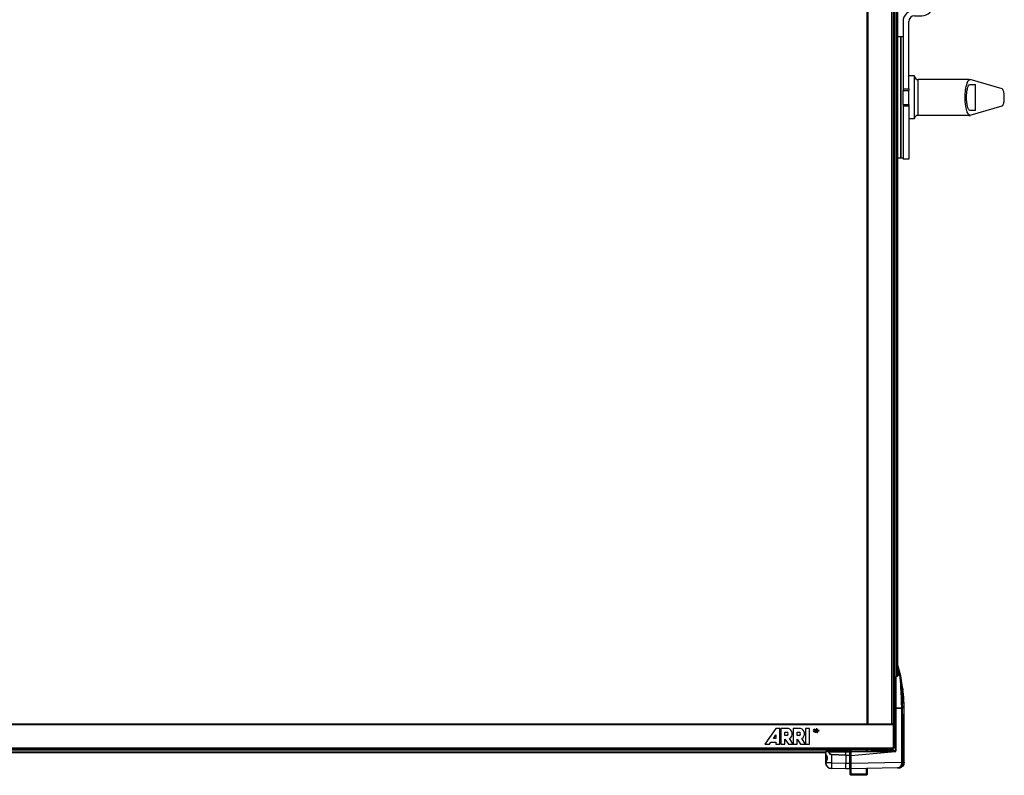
# Model space of a CAD drawing. Header units: millimetres. Extents: x -966 to 629, y -749 to 487.
# Tile 9 of 12: x -121 to 567, y -749 to -222. Entities that reach past the tile are written whole.
import ezdxf

# ---------------------------------------------------------------- set-up
doc = ezdxf.new("R2010")
doc.units = ezdxf.units.MM

# ---------------------------------------------------------------- blocks, each defined once
blk = doc.blocks.new('Griff-1__1', base_point=(459.47, -744.92))
at = {"color": 7, "linetype": 'Continuous'}
for p, q in [((491.87, -672.26), (494.01, -679.68)), ((490.87, -680.39), (490.87, -702.67)), ((491.33, -680.17), (491.07, -680.21)), ((491.33, -680.17), (491.92, -680.15)), ((492.18, -680.11), (491.92, -680.15)), ((491.96, -675.61), (492.09, -675.76)), ((492.09, -675.76), (492.37, -676.48)), ((492.37, -679.26), (492.37, -676.48)), ((492.37, -679.94), (492.37, -679.26)), ((494.14, -680.4), (494.01, -679.68)), ((494.14, -680.4), (494.21, -680.9)), ((494.14, -680.4), (494.33, -681.73)), ((494.33, -681.73), (495.29, -687.81)), ((495.29, -687.81), (495.48, -688.64)), ((495.48, -688.64), (495.58, -689.11)), ((495.63, -689.39), (495.58, -689.11)), ((495.58, -689.11), (495.7, -689.81)), ((495.7, -689.81), (495.63, -689.39)), ((495.8, -690.35), (495.7, -689.81)), ((495.77, -690.22), (495.7, -689.81)), ((495.82, -690.54), (495.77, -690.22)), ((495.9, -691.07), (495.8, -690.35)), ((495.9, -691.07), (495.82, -690.54)), ((496.14, -693.11), (495.9, -691.07)), ((496.33, -695.24), (496.14, -693.11)), ((496.5, -698.16), (496.33, -695.24)), ((496.63, -701.06), (496.5, -698.16)), ((496.7, -704.06), (496.65, -701.23)), ((490.87, -702.67), (494.89, -702.6)), ((494.89, -702.6), (490.87, -702.67)), ((490.87, -702.67), (490.87, -731.68)), ((496.72, -707.18), (496.72, -704.19)), ((496.72, -740.34), (496.72, -707.18)), ((459.47, -732.47), (488.47, -731.97)), ((459.47, -732.61), (459.47, -732.47)), ((459.47, -732.94), (459.47, -732.61)), ((459.47, -735.67), (459.47, -732.94)), ((459.47, -735.67), (490.42, -732.96)), ((459.47, -740.92), (459.47, -735.67)), ((477.37, -731.48), (477.37, -732.16)), ((488.47, -731.97), (490.38, -731.93)), ((490.59, -730.48), (490.59, -731.93)), ((490.87, -731.68), (490.87, -731.43)), ((490.87, -731.68), (490.87, -732.47)), ((459.47, -744.92), (459.47, -740.92)), ((495.66, -743.06), (494.95, -743.66)), ((496.43, -741.85), (495.66, -743.06)), ((496.48, -741.7), (496.43, -741.85)), ((496.72, -740.34), (496.48, -741.7)), ((491.99, -744.35), (459.47, -744.92)), ((492.66, -744.27), (491.99, -744.35)), ((491.99, -744.35), (492.51, -744.28)), ((492.8, -744.34), (491.99, -744.35)), ((492.8, -744.34), (493.41, -744.28)), ((493.41, -744.28), (492.8, -744.34)), ((494.3, -744.02), (493.56, -744.25)), ((494.95, -743.66), (494.3, -744.02))]:
    blk.add_line(p, q, dxfattribs=at)
at = {"color": 1, "linetype": 'Continuous'}
for p, q in [((493.52, -679.28), (491.87, -673.57)), ((492.37, -679.26), (493.52, -679.28)), ((493.65, -680.02), (493.52, -679.28)), ((493.73, -679.32), (493.52, -679.28)), ((493.78, -680.88), (493.65, -680.02)), ((493.9, -681.85), (493.78, -680.88)), ((494.01, -679.68), (494.14, -680.4)), ((494.21, -680.9), (494.26, -681.24)), ((494.02, -682.95), (493.9, -681.85)), ((494.13, -684.15), (494.02, -682.95)), ((494.24, -685.45), (494.13, -684.15)), ((494.4, -687.85), (494.24, -685.45)), ((494.26, -681.24), (494.39, -682.2)), ((494.39, -682.2), (494.5, -683.28)), ((494.59, -691.54), (494.4, -687.85)), ((494.5, -683.28), (494.62, -684.46)), ((494.62, -684.46), (494.72, -685.74)), ((494.72, -685.74), (494.82, -687.11)), ((494.82, -687.11), (495, -690.12)), ((494.73, -695.03), (494.59, -691.54)), ((495, -690.12), (495.11, -692.42)), ((495.11, -692.42), (495.21, -695.19)), ((496.09, -692.69), (495.9, -691.07)), ((496.14, -693.11), (496.09, -692.69)), ((496.34, -695.53), (496.14, -693.11)), ((494.82, -698.3), (494.73, -695.03)), ((494.89, -702.6), (494.82, -698.3)), ((495.21, -695.19), (495.31, -698.84)), ((495.31, -698.84), (495.37, -702.66)), ((496.5, -698.16), (496.34, -695.53)), ((496.53, -698.73), (496.5, -698.16)), ((496.63, -701.06), (496.53, -698.73)), ((496.7, -704.06), (496.63, -701.06)), ((494.96, -740.3), (494.96, -707.18)), ((495.45, -707.18), (494.96, -707.18)), ((495.45, -707.18), (495.45, -740.3)), ((496.72, -707.18), (495.45, -707.18)), ((496.72, -707.18), (496.7, -704.06)), ((496.72, -740.34), (496.72, -707.18)), ((488.48, -732.47), (459.47, -732.94)), ((459.47, -732.94), (490.42, -732.96)), ((488.48, -732.47), (490.87, -732.47)), ((490.87, -732.47), (488.48, -732.47)), ((490.69, -732.18), (490.55, -732.08)), ((459.47, -740.92), (494.96, -740.3)), ((494.1, -743.17), (494.3, -742.88)), ((494.3, -742.88), (494.47, -742.57)), ((494.63, -742.93), (494.44, -743.16)), ((494.47, -742.57), (494.7, -742.01)), ((494.89, -742.53), (494.63, -742.93)), ((494.7, -742.01), (494.8, -741.67)), ((494.8, -741.67), (494.9, -741.18)), ((495.19, -741.87), (494.89, -742.53)), ((494.9, -741.18), (494.96, -740.3)), ((494.95, -743.66), (495.79, -742.91)), ((495.45, -740.3), (494.96, -740.3)), ((495.24, -741.72), (495.19, -741.87)), ((495.39, -741.13), (495.24, -741.72)), ((495.45, -740.3), (495.39, -741.13)), ((495.45, -740.3), (496.72, -740.34)), ((495.79, -742.91), (496.09, -742.51)), ((496.09, -742.51), (496.43, -741.85)), ((496.43, -741.85), (496.48, -741.7)), ((496.48, -741.7), (496.57, -741.43)), ((496.57, -741.43), (496.72, -740.34)), ((492.95, -744.18), (492.66, -744.27)), ((492.66, -744.27), (492.82, -744.19)), ((492.82, -744.19), (493.13, -744.04)), ((493.32, -744.03), (492.95, -744.18)), ((493.13, -744.04), (493.5, -743.79)), ((493.69, -743.82), (493.32, -744.03)), ((493.41, -744.28), (493.56, -744.25)), ((493.56, -744.25), (493.88, -744.17)), ((493.65, -743.66), (494.1, -743.17)), ((493.92, -743.66), (493.69, -743.82)), ((493.88, -744.17), (494.3, -744.02)), ((494.44, -743.16), (493.92, -743.66)), ((494.3, -744.02), (494.72, -743.8)), ((494.72, -743.8), (494.95, -743.66))]:
    blk.add_line(p, q, dxfattribs=at)
at = {"color": 7, "linetype": 'Continuous'}
blk.add_arc((490.37, -731.43), 0.501, 271.11684, 359.88316, dxfattribs=at)
at = {"color": 1, "linetype": 'Continuous'}
for points in [[(494.01, -679.68), (493.96, -679.53), (493.85, -679.42), (493.72, -679.33), (493.52, -679.28)], [(493.97, -679.53), (493.85, -679.42), (493.73, -679.32)], [(494.01, -679.68), (493.97, -679.54), (493.97, -679.53)], [(494.89, -702.6), (495.02, -702.64), (495.25, -702.67), (495.36, -702.66), (495.37, -702.66)], [(494.96, -707.18), (494.94, -704.92), (494.89, -702.6)], [(495.37, -702.66), (495.36, -702.66), (495.25, -702.67), (495.02, -702.64), (494.89, -702.6)], [(495.45, -707.18), (495.43, -704.92), (495.37, -702.66)], [(488.47, -732.11), (488.47, -732.13), (488.47, -732.22), (488.48, -732.39), (488.48, -732.47)], [(490.42, -732.96), (490.51, -732.94), (490.65, -732.88), (490.72, -732.83), (490.79, -732.73), (490.85, -732.56), (490.87, -732.47)], [(490.59, -731.93), (490.6, -731.93), (490.68, -731.91), (490.77, -731.86), (490.87, -731.68)], [(494.96, -740.3), (495.1, -740.33), (495.32, -740.33), (495.43, -740.3), (495.45, -740.3)]]:
    blk.add_spline(points, degree=3, dxfattribs=at)
blk = doc.blocks.new('Abdeckung-1__3', base_point=(441.87, -744.98))
at = {"color": 1, "linetype": 'Continuous'}
for p, q in [((443.61, -732.99), (441.87, -733.02)), ((441.97, -734.62), (442.22, -735.16)), ((442.22, -735.16), (442.17, -735.36)), ((442.17, -735.36), (442.17, -739.6)), ((442.22, -735.16), (442.37, -735.47)), ((442.37, -735.47), (442.43, -735.6)), ((442.43, -735.6), (442.65, -736.16)), ((442.65, -736.16), (442.73, -736.4)), ((443.87, -733.53), (443.61, -732.99)), ((444.99, -732.95), (443.82, -733.03)), ((443.82, -733.03), (455.87, -733)), ((443.82, -733.03), (444.27, -733.86)), ((444.27, -733.86), (443.87, -733.53)), ((444.27, -733.86), (445.54, -734.98)), ((445.18, -734.94), (444.27, -733.86)), ((455.87, -732.78), (444.99, -732.95)), ((445.54, -734.98), (445.18, -734.94)), ((445.54, -734.98), (445.81, -735.02)), ((445.81, -735.02), (445.54, -734.98)), ((445.81, -735.02), (445.8, -740.81)), ((455.87, -735.38), (445.81, -735.02)), ((445.81, -735.02), (455.87, -735.38)), ((458.59, -732.82), (455.87, -732.78)), ((455.87, -733), (458.59, -733.04)), ((455.87, -735.38), (455.87, -740.98)), ((458.58, -735.71), (455.87, -735.38)), ((455.87, -735.38), (458.58, -735.71)), ((458.58, -735.71), (458.59, -733.04)), ((458.58, -740.94), (458.58, -735.71)), ((458.87, -735.71), (458.58, -735.71)), ((458.59, -733.04), (458.59, -732.82)), ((445.8, -740.81), (441.87, -740.81)), ((441.87, -740.81), (441.93, -741.48)), ((442.22, -739.81), (442.02, -740.22)), ((442.17, -739.6), (442.22, -739.81)), ((442.37, -739.5), (442.22, -739.81)), ((442.43, -739.36), (442.37, -739.5)), ((442.65, -738.8), (442.43, -739.36)), ((442.73, -738.56), (442.65, -738.8)), ((442.73, -736.4), (442.81, -736.75)), ((442.82, -738.16), (442.73, -738.56)), ((442.81, -736.75), (442.82, -738.16)), ((445.8, -740.81), (455.87, -740.98)), ((455.87, -740.98), (458.58, -740.94)), ((458.87, -740.92), (458.58, -740.94)), ((458.58, -744.28), (458.58, -740.94)), ((459.47, -736.79), (458.87, -736.73)), ((459.47, -740.92), (458.87, -740.92)), ((458.58, -744.93), (458.58, -744.28))]:
    blk.add_line(p, q, dxfattribs=at)
at = {"color": 7, "linetype": 'Continuous'}
for p, q in [((441.87, -734.29), (441.87, -733.02)), ((441.87, -733.85), (441.87, -733.48)), ((441.87, -734.29), (441.97, -734.62)), ((441.87, -740.67), (441.87, -734.29)), ((441.97, -734.62), (441.87, -734.29)), ((442.04, -734.85), (441.97, -734.62)), ((442.17, -735.36), (442.04, -734.85)), ((442.17, -732.72), (443.78, -732.69)), ((442.37, -735.47), (442.17, -735.36)), ((442.65, -736.16), (442.37, -735.47)), ((442.73, -736.4), (442.65, -736.16)), ((443.78, -732.69), (455.87, -732.48)), ((455.87, -732.48), (458.58, -732.53)), ((455.87, -735.38), (455.87, -733)), ((458.87, -731.48), (458.87, -731.93)), ((458.87, -731.93), (458.87, -733.25)), ((458.87, -732.83), (458.87, -733.25)), ((458.87, -733.25), (459.47, -733.3)), ((458.87, -733.25), (458.87, -735.71)), ((458.87, -735.71), (458.87, -740.92)), ((442.02, -740.22), (441.87, -740.67)), ((441.87, -740.67), (441.95, -740.37)), ((441.87, -740.81), (441.87, -740.67)), ((441.93, -741.48), (441.89, -741.03)), ((442.02, -741.86), (441.93, -741.48)), ((441.95, -740.37), (442.02, -740.22)), ((442.14, -742.32), (442.02, -741.86)), ((442.08, -740.02), (442.43, -739.36)), ((442.22, -742.51), (442.14, -742.32)), ((442.42, -742.92), (442.22, -742.51)), ((442.98, -743.56), (442.42, -742.92)), ((442.43, -739.36), (442.45, -739.14)), ((442.45, -739.14), (442.73, -738.56)), ((442.83, -737.48), (442.73, -736.4)), ((442.73, -738.56), (442.83, -737.48)), ((455.87, -744.98), (455.87, -740.98)), ((458.87, -740.92), (458.87, -744.63)), ((442.98, -743.56), (442.65, -743.16)), ((443.42, -743.95), (442.98, -743.56)), ((443.59, -744.09), (443.42, -743.95)), ((444.09, -744.39), (443.59, -744.09)), ((443.93, -744.35), (443.59, -744.09)), ((444.3, -744.53), (444.09, -744.39)), ((444.67, -744.63), (444.3, -744.53)), ((445.27, -744.74), (444.67, -744.63)), ((445.5, -744.79), (445.03, -744.74)), ((445.65, -744.8), (445.5, -744.79)), ((445.79, -744.7), (445.65, -744.8)), ((455.87, -744.98), (445.79, -744.7)), ((458.58, -744.93), (455.87, -744.98)), ((458.87, -744.14), (459.47, -744.09))]:
    blk.add_line(p, q, dxfattribs=at)
for centre, radius, start, end in [((442.17, -733.02), 0.3, 91, 180), ((458.59, -732.82), 0.288, 357.70624, 91.29376), ((445.79, -740.79), 3.91, 180.25302, 270.01248), ((458.57, -744.63), 0.3, 271, 0)]:
    blk.add_arc(centre, radius, start, end, dxfattribs=at)
at = {"color": 1, "linetype": 'Continuous'}
for points in [[(443.78, -732.69), (443.77, -732.7), (443.7, -732.77), (443.63, -732.91), (443.61, -732.99)], [(443.82, -733.03), (443.71, -733.01), (443.61, -732.99)], [(443.82, -733.03), (443.79, -733.02), (443.61, -732.99)], [(443.78, -732.69), (443.78, -732.81), (443.82, -733.03)], [(458.59, -732.82), (458.59, -732.74), (458.58, -732.6), (458.58, -732.54), (458.58, -732.53)], [(458.87, -732.83), (458.87, -732.83), (458.81, -732.83), (458.67, -732.82), (458.59, -732.82)], [(458.79, -733.06), (458.69, -733.05), (458.59, -733.04)], [(458.87, -735.71), (458.86, -735.71), (458.79, -735.67), (458.72, -735.64), (458.71, -735.63)], [(445.8, -740.81), (445.79, -741.59), (445.78, -742.34), (445.78, -743.03), (445.77, -743.63), (445.78, -744.13), (445.78, -744.5), (445.79, -744.68), (445.79, -744.7)]]:
    blk.add_spline(points, degree=3, dxfattribs=at)
at = {"color": 7, "linetype": 'Continuous'}
blk.add_spline([(455.87, -732.78), (455.87, -732.76), (455.87, -732.63), (455.87, -732.5), (455.87, -732.48)], degree=3, dxfattribs=at)
blk = doc.blocks.new('Diffusor-Rahmen-unten', base_point=(-826.13, -731.48))
at = {"color": 1, "linetype": 'Continuous'}
for p, q in [((-826.13, -713.98), (488.87, -713.98)), ((488.87, -730.48), (-826.13, -730.48))]:
    blk.add_line(p, q, dxfattribs=at)
at = {"color": 7, "linetype": 'Continuous'}
for p, q in [((-808.13, -713.48), (470.87, -713.48)), ((488.72, -713.48), (488.87, -713.48)), ((488.87, -713.98), (488.87, -713.48)), ((488.87, -713.98), (488.87, -730.48)), ((488.87, -731.48), (-826.13, -731.48)), ((488.87, -731.48), (488.87, -730.48))]:
    blk.add_line(p, q, dxfattribs=at)
blk = doc.blocks.new('Etikett-ARRI-klein', base_point=(395.87, -729.73))
at = {"color": 7, "linetype": 'Continuous'}
for p, q in [((406.93, -716.77), (399.37, -727.75)), ((405.27, -723.88), (407.03, -721.21)), ((409.66, -716.77), (406.93, -716.77)), ((407.03, -721.21), (407.03, -723.88)), ((409.66, -727.75), (409.66, -716.77)), ((410.46, -716.77), (410.46, -727.75)), ((415.71, -716.77), (410.46, -716.77)), ((413.24, -721.71), (413.24, -719.24)), ((413.24, -719.24), (414.68, -719.24)), ((414.68, -721.71), (413.24, -721.71)), ((419.03, -716.77), (418.99, -727.75)), ((424.28, -716.77), (419.03, -716.77)), ((421.8, -719.24), (423.25, -719.24)), ((421.8, -721.71), (421.8, -719.24)), ((423.25, -721.71), (421.8, -721.71)), ((427.6, -716.82), (427.6, -727.75)), ((430.38, -716.82), (427.6, -716.82)), ((430.38, -727.75), (430.38, -716.82)), ((433.04, -718.55), (433.09, -718.7)), ((433.09, -718.7), (433.25, -718.96)), ((433.16, -717.97), (433.23, -717.79)), ((433.41, -719.14), (433.25, -718.96)), ((433.32, -717.64), (433.43, -717.49)), ((433.43, -717.49), (433.65, -717.29)), ((433.6, -718.29), (433.89, -718.35)), ((433.89, -718.35), (433.6, -718.29)), ((433.65, -719.22), (433.62, -718.98)), ((433.89, -718.35), (433.89, -718.89)), ((433.9, -717.59), (433.9, -718.17)), ((434.11, -719.1), (434.11, -717.27)), ((434.32, -717.19), (434.43, -719.42)), ((434.33, -719.65), (434.51, -719.69)), ((434.58, -718.2), (434.58, -717.2)), ((434.58, -719.34), (434.58, -718.34)), ((435.01, -716.77), (434.82, -716.78)), ((434.86, -717.9), (434.87, -717.68)), ((434.87, -717.68), (434.88, -717.45)), ((435.11, -719.64), (434.95, -719.64)), ((435.06, -718.98), (435.06, -718.51)), ((435.26, -717.19), (435.24, -719.15)), ((435.32, -719.72), (435.52, -719.69)), ((435.52, -719.69), (435.32, -719.72)), ((435.39, -716.89), (435.57, -716.93)), ((435.5, -718.2), (435.5, -717.28)), ((435.5, -719.19), (435.5, -718.33)), ((435.74, -716.97), (435.91, -717.03)), ((435.74, -719.04), (435.74, -718.46)), ((435.8, -719.62), (435.97, -719.56)), ((435.97, -719.56), (435.8, -719.62)), ((436, -718.84), (435.98, -718.49)), ((436, -718.84), (436.06, -719.02)), ((436.14, -719.48), (436.29, -719.4)), ((436.22, -717.62), (436.22, -718.92)), ((436.43, -718.9), (436.43, -717.68)), ((436.71, -717.65), (436.87, -717.7)), ((436.78, -718.73), (436.78, -718.96)), ((436.88, -718.4), (436.85, -718.53)), ((436.98, -717.96), (436.87, -717.7)), ((437.01, -718.1), (436.98, -717.96)), ((436.98, -717.96), (437.01, -718.1)), ((399.37, -727.75), (402.6, -727.75)), ((402.6, -727.75), (403.56, -726.25)), ((403.56, -726.25), (406.98, -726.25)), ((407.03, -723.88), (405.27, -723.88)), ((406.98, -726.25), (406.98, -727.75)), ((406.98, -727.75), (409.66, -727.75)), ((410.46, -727.75), (413.29, -727.75)), ((413.29, -727.75), (413.29, -724.34)), ((413.29, -724.34), (415.71, -727.75)), ((415.71, -727.75), (418.99, -727.75)), ((418.99, -727.75), (416.51, -723.83)), ((418.99, -727.75), (421.86, -727.75)), ((421.86, -727.75), (421.86, -724.34)), ((421.86, -724.34), (424.28, -727.75)), ((424.28, -727.75), (427.6, -727.75)), ((427.6, -727.75), (425.08, -723.83)), ((427.6, -727.75), (430.38, -727.75))]:
    blk.add_line(p, q, dxfattribs=at)
for points in [[(434.43, -719.42, 1), (434.52, -718.93, 1)], [(435.65, -718.2, 1), (435.41, -717.83, 1)], [(435.77, -717.28, 1), (435.48, -717.32, 1)], [(435.9, -718.33, 1), (435.58, -718.58, 1)]]:
    blk.add_lwpolyline(points, format="xyb", close=True, dxfattribs=at)
for centre, radius, start, end in [((414.32, -720.48), 1.29, 286.16424, 73.83576), ((414.54, -720.48), 3.89, 300.46947, 72.56717), ((422.89, -720.48), 1.29, 286.16424, 73.83576), ((423.11, -720.48), 3.89, 300.46947, 72.56717), ((433.91, -718.53), 0.536, 155.49936, 236.46744), ((436.03, -719.08), 2.72, 143.26712, 163.45548), ((434.02, -718.06), 0.642, 202.34851, 223.40038), ((434.77, -718.4), 1.23, 153.85408, 167.70519), ((433.55, -718.75), 0.232, 285.57824, 9.225), ((436.41, -719.94), 3.44, 136.83811, 142.7353), ((434.14, -717.59), 0.32, 94.87859, 154.92384), ((434.47, -718.27), 1.09, 239.2547, 247.37516), ((434.11, -718.63), 0.849, 291.84344, 303.4743), ((434.73, -718.05), 0.219, 224.97619, 298.2979), ((430.78, -718.9), 4.03, 1.30757, 7.41854), ((423.42, -719.08), 11.39, 359.50851, 1.33545), ((435.25, -719.16), 0.433, 181.29149, 219.65649), ((434.47, -717.69), 0.664, 303.89342, 324.69824), ((434.31, -719.08), 0.986, 46.60414, 57.83217), ((434.8, -718.98), 0.473, 283.68715, 338.70304), ((434.69, -718.6), 0.385, 12.79368, 38.06403), ((435.01, -719.22), 0.239, 15.57525, 77.53635), ((435.08, -719.64), 2.6, 80.8356, 87.3425), ((435.31, -718.12), 1.07, 66.5786, 80.26392), ((434.67, -717.64), 1.14, 330.14542, 358.28623), ((435.4, -717.72), 0.665, 17.80539, 59.79638), ((434.14, -717.62), 1.67, 358.17248, 11.5744), ((435.52, -718.04), 0.477, 322.54912, 2.46968), ((435.76, -718.49), 0.219, 0.33494, 47.97464), ((435.43, -717.76), 0.623, 335.42331, 357.18488), ((435.21, -717.72), 0.85, 355.42166, 13.97007)]:
    blk.add_arc(centre, radius, start, end, dxfattribs=at)
blk = doc.blocks.new('Diffusor-Rahmen-seitlich', base_point=(470.87, -713.48))
at = {"color": 7, "linetype": 'Continuous'}
for p, q in [((470.87, -713.48), (470.87, 159.52)), ((471.37, 159.52), (470.87, 159.52)), ((487.87, 159.52), (471.37, 159.52)), ((488.87, 159.52), (487.87, 159.52)), ((488.87, 159.52), (488.87, -713.48)), ((471.37, -713.48), (470.87, -713.48)), ((471.37, -713.48), (487.87, -713.48)), ((488.58, -713.48), (487.87, -713.48)), ((488.72, -713.48), (488.58, -713.48))]:
    blk.add_line(p, q, dxfattribs=at)
at = {"color": 1, "linetype": 'Continuous'}
for p, q in [((471.37, -713.48), (471.37, 159.52)), ((487.87, 159.52), (487.87, -713.48))]:
    blk.add_line(p, q, dxfattribs=at)
blk = doc.blocks.new('Standard-Diffusor-kpl_', base_point=(-826.13, -731.48))
for name, p in [('Diffusor-Rahmen-seitlich', (470.87, -713.48)), ('Diffusor-Rahmen-unten', (-826.13, -731.48)), ('Etikett-ARRI-klein', (395.87, -729.73))]:
    blk.add_blockref(name, p)
blk = doc.blocks.new('Gehaeuseprofil_2__11', base_point=(-795.13, -733.48))
at = {"color": 1, "linetype": 'Continuous'}
for p, q in [((-795.13, -731.78), (457.87, -731.78)), ((-779.13, -733.18), (441.87, -733.18))]:
    blk.add_line(p, q, dxfattribs=at)
at = {"color": 7, "linetype": 'Continuous'}
for p, q in [((-779.13, -733.48), (441.87, -733.48)), ((457.87, -731.78), (457.87, -731.48)), ((457.87, -732.52), (457.87, -731.78))]:
    blk.add_line(p, q, dxfattribs=at)
blk = doc.blocks.new('Aufhaengung__13', base_point=(473.87, -732.33))
at = {"color": 7, "linetype": 'Continuous'}
for p, q in [((473.87, 178.52), (473.87, 180.37)), ((473.87, -731.36), (473.87, -732.33))]:
    blk.add_line(p, q, dxfattribs=at)
blk = doc.blocks.new('Aufhaengung-geschw___14', base_point=(473.87, -732.33))
blk.add_blockref('Aufhaengung__13', (473.87, -732.33))
blk = doc.blocks.new('Seitenprofil__15', base_point=(470.87, -730.48))
at = {"color": 7, "linetype": 'Continuous'}
for p, q in [((470.87, 178.52), (470.87, 177.52)), ((471.17, 178.52), (470.87, 178.52)), ((471.17, 178.52), (489.57, 178.52)), ((489.87, 178.52), (489.57, 178.52)), ((490.17, 178.52), (489.87, 178.52)), ((489.87, -730.48), (489.87, 178.52)), ((490.17, 178.52), (490.87, 178.52)), ((491.87, 128.19), (491.87, -680.15)), ((489.57, -730.48), (488.87, -730.48)), ((489.87, -730.48), (489.57, -730.48)), ((490.17, -730.48), (489.87, -730.48)), ((490.87, -730.48), (490.17, -730.48))]:
    blk.add_line(p, q, dxfattribs=at)
at = {"color": 1, "linetype": 'Continuous'}
for p, q in [((471.17, 178.52), (471.17, 177.52)), ((489.57, -730.48), (489.57, 178.52)), ((490.17, 178.52), (490.17, -730.48)), ((491.57, -680.16), (491.57, 128.2))]:
    blk.add_line(p, q, dxfattribs=at)
blk = doc.blocks.new('Fuss-unten__16', base_point=(458.87, -749.48))
at = {"color": 7, "linetype": 'Continuous'}
for p, q in [((458.87, -731.98), (459.37, -731.48)), ((458.87, -731.98), (458.87, -731.54)), ((458.87, -732.48), (458.87, -731.98)), ((458.87, -732.83), (458.87, -732.48)), ((459.37, -731.48), (459.37, -732.48)), ((459.37, -732.48), (459.37, -733.29)), ((470.37, -732.1), (470.37, -731.48)), ((470.37, -731.48), (470.87, -731.98)), ((470.37, -732.28), (470.37, -732.1)), ((470.87, -731.54), (470.87, -731.98)), ((470.87, -731.98), (470.87, -732.29)), ((458.87, -748.48), (458.87, -744.63)), ((458.87, -748.98), (458.87, -748.48)), ((458.87, -748.98), (459.37, -749.48)), ((459.37, -744.1), (459.37, -748.48)), ((459.37, -748.48), (459.37, -749.48)), ((470.37, -749.48), (459.37, -749.48)), ((470.37, -748.48), (470.37, -744.73)), ((470.37, -749.48), (470.37, -748.48)), ((470.37, -749.48), (470.87, -748.98)), ((470.87, -744.72), (470.87, -748.48)), ((470.87, -748.48), (470.87, -748.98))]:
    blk.add_line(p, q, dxfattribs=at)
at = {"color": 1, "linetype": 'Continuous'}
for p, q in [((458.87, -732.48), (459.37, -732.48)), ((458.87, -748.48), (459.37, -748.48)), ((459.37, -748.48), (470.37, -748.48)), ((470.37, -748.48), (470.87, -748.48))]:
    blk.add_line(p, q, dxfattribs=at)
blk = doc.blocks.new('Fuss-oben__17', base_point=(458.87, 177.52))
at = {"color": 7, "linetype": 'Continuous'}
for p, q in [((459.37, 197.52), (458.87, 197.02)), ((459.37, 194.52), (458.87, 194.02)), ((458.87, 194.02), (458.87, 194.46)), ((458.87, 193.52), (458.87, 194.02)), ((458.87, 192.18), (458.87, 193.52)), ((459.37, 197.52), (470.37, 197.52)), ((459.37, 197.52), (459.37, 196.9)), ((459.37, 194.52), (470.37, 194.52)), ((459.37, 194.52), (459.37, 193.52)), ((459.37, 193.52), (459.37, 192.14)), ((470.87, 197.02), (470.37, 197.52)), ((470.37, 196.9), (470.37, 197.52)), ((470.87, 194.02), (470.37, 194.52)), ((470.37, 193.52), (470.37, 194.52)), ((470.37, 192.77), (470.37, 193.52)), ((470.87, 194.46), (470.87, 194.02)), ((470.87, 194.02), (470.87, 193.52)), ((470.87, 193.52), (470.87, 192.76)), ((458.87, 180.02), (458.87, 180.52)), ((458.87, 178.52), (458.87, 180.02)), ((458.87, 180.02), (459.37, 179.52)), ((459.37, 181.33), (459.37, 180.52)), ((459.37, 180.52), (459.37, 179.52)), ((470.37, 179.52), (459.37, 179.52)), ((459.37, 179.52), (459.37, 178.52)), ((470.37, 180.14), (470.37, 180.32)), ((470.37, 179.52), (470.37, 180.14)), ((470.37, 179.52), (470.87, 180.02)), ((470.37, 178.52), (470.37, 179.52)), ((470.87, 180.33), (470.87, 180.02)), ((470.87, 180.02), (470.87, 178.52)), ((458.87, 177.52), (458.87, 178.52)), ((459.37, 178.52), (459.37, 177.52)), ((470.37, 177.52), (470.37, 178.52)), ((470.87, 178.52), (470.87, 177.52))]:
    blk.add_line(p, q, dxfattribs=at)
at = {"color": 1, "linetype": 'Continuous'}
for p, q in [((459.37, 193.52), (458.87, 193.52)), ((470.37, 193.52), (459.37, 193.52)), ((470.87, 193.52), (470.37, 193.52)), ((458.87, 180.52), (459.37, 180.52)), ((458.87, 178.52), (459.37, 178.52)), ((461.87, 178.52), (459.37, 178.52)), ((470.37, 178.52), (467.87, 178.52)), ((470.37, 178.52), (470.87, 178.52))]:
    blk.add_line(p, q, dxfattribs=at)
blk = doc.blocks.new('Bolzen__18', base_point=(454.87, 177.52))
at = {"color": 7, "linetype": 'Continuous'}
for p, q in [((454.87, 196.52), (454.95, 196.78)), ((454.87, 195.02), (454.87, 196.52)), ((454.95, 194.76), (454.87, 195.02)), ((454.95, 196.78), (455.07, 196.92)), ((455.07, 194.62), (454.95, 194.76)), ((455.07, 196.92), (455.24, 197)), ((455.24, 194.54), (455.07, 194.62)), ((455.24, 197), (455.47, 197.02)), ((455.37, 194.52), (455.24, 194.54)), ((458.65, 194.52), (455.37, 194.52)), ((455.47, 197.02), (463.52, 197.02)), ((459.37, 194.52), (458.65, 194.52)), ((463.52, 197.02), (474.37, 197.02)), ((471.09, 194.52), (470.37, 194.52)), ((474.28, 194.52), (471.09, 194.52)), ((474.51, 194.54), (474.28, 194.52)), ((474.37, 197.02), (474.51, 197)), ((474.51, 197), (474.67, 196.92)), ((474.67, 194.62), (474.51, 194.54)), ((474.67, 196.92), (474.8, 196.78)), ((474.8, 194.76), (474.67, 194.62)), ((474.8, 196.78), (474.87, 196.52)), ((474.87, 195.02), (474.8, 194.76)), ((474.87, 196.52), (474.87, 195.02)), ((461.44, 179.52), (461.61, 179.47)), ((461.61, 179.47), (461.76, 179.36)), ((461.76, 179.36), (461.86, 179.2)), ((461.86, 179.2), (461.87, 179.02)), ((461.87, 179.02), (461.87, 177.52)), ((467.91, 179.2), (467.87, 179.02)), ((467.87, 179.02), (467.87, 177.52)), ((468, 179.36), (467.91, 179.2)), ((468.15, 179.47), (468, 179.36)), ((468.33, 179.52), (468.15, 179.47))]:
    blk.add_line(p, q, dxfattribs=at)
at = {"color": 1, "linetype": 'Continuous'}
for p, q in [((464.87, 196.52), (454.87, 196.52)), ((454.87, 195.02), (463.45, 195.02)), ((463.45, 195.02), (474.87, 195.02)), ((474.87, 196.52), (464.87, 196.52)), ((464.12, 179.02), (461.87, 179.02)), ((467.87, 179.02), (464.12, 179.02))]:
    blk.add_line(p, q, dxfattribs=at)
blk = doc.blocks.new('Fuss-oben-montiert__19', base_point=(454.87, 177.52))
for name, p in [('Bolzen__18', (454.87, 177.52)), ('Fuss-oben__17', (458.87, 177.52))]:
    blk.add_blockref(name, p)
blk = doc.blocks.new('Zylinderschraube-ISO14580-DIN7984-M6x10-UKVZ-TX30-A2K_8__20', base_point=(473.97, 178.59))
at = {"color": 7, "linetype": 'Continuous'}
for p, q in [((473.97, 179.12), (473.97, 180.28)), ((473.97, 178.59), (473.97, 178.92))]:
    blk.add_line(p, q, dxfattribs=at)
at = {"color": 1, "linetype": 'Continuous'}
blk.add_line((473.97, 178.92), (473.97, 179.12), dxfattribs=at)
blk = doc.blocks.new('Zylinderschraube-DIN912-M8x20-P-P2R__21', base_point=(503.47, -195.98))
at = {"color": 7, "linetype": 'Continuous'}
for p, q in [((504.07, -187.98), (503.47, -188.58)), ((503.47, -191.98), (503.47, -188.58)), ((503.47, -195.38), (503.47, -191.98)), ((504.07, -191.98), (504.07, -187.98)), ((504.07, -187.98), (507.27, -187.98)), ((504.07, -195.98), (504.07, -191.98)), ((516.87, -187.98), (517.66, -187.98)), ((503.47, -195.38), (504.07, -195.98)), ((507.27, -195.98), (504.07, -195.98)), ((517.66, -195.98), (516.87, -195.98))]:
    blk.add_line(p, q, dxfattribs=at)
blk = doc.blocks.new('Zylinderschraube-ISO14580-DIN7984-M6x10-UKVZ-TX30-A2K_5__22', base_point=(473.97, -732.24))
at = {"color": 7, "linetype": 'Continuous'}
blk.add_line((473.97, -732.24), (473.97, -731.41), dxfattribs=at)
blk = doc.blocks.new('Klemmhebel_L5_82737_0_2165-00-01-00-09__23', base_point=(499.87, -290.98))
at = {"color": 7, "linetype": 'Continuous'}
for p, q in [((503.87, -260.99), (499.87, -260.98)), ((503.87, -278.33), (503.87, -260.99)), ((503.95, -261.59), (504.28, -262.35)), ((504.28, -262.35), (504.84, -262.95)), ((504.84, -262.95), (505.56, -263.34)), ((505.56, -263.34), (506.37, -263.48)), ((541.78, -263.48), (506.37, -263.48)), ((539.75, -269.59), (540.04, -268.02)), ((540.04, -268.02), (540.1, -267.76)), ((540.1, -267.76), (540.54, -266.21)), ((540.54, -266.21), (540.66, -265.88)), ((540.66, -265.88), (541.05, -264.97)), ((541.05, -264.97), (541.19, -264.69)), ((541.19, -264.69), (541.61, -264.08)), ((541.22, -268.69), (541.37, -268.3)), ((541.37, -268.3), (541.65, -267.77)), ((541.61, -264.08), (542.06, -263.67)), ((541.65, -267.77), (542.02, -267.28)), ((541.78, -263.48), (542.64, -263.48)), ((542.02, -267.28), (542.64, -266.98)), ((542.06, -263.67), (542.19, -263.59)), ((542.19, -263.59), (542.64, -263.48)), ((542.64, -263.48), (542.79, -263.49)), ((542.64, -266.98), (546.37, -266.98)), ((565.18, -270.02), (542.79, -263.49)), ((546.37, -284.98), (546.37, -266.98)), ((539.27, -275.94), (539.28, -274.97)), ((539.28, -274.97), (539.33, -273.79)), ((539.33, -273.79), (539.49, -271.6)), ((539.49, -271.6), (539.53, -271.24)), ((539.53, -271.24), (539.75, -269.59)), ((540.22, -275.98), (540.23, -275.05)), ((540.23, -275.05), (540.29, -273.74)), ((540.29, -273.74), (540.33, -273.2)), ((540.33, -273.2), (540.53, -271.58)), ((540.53, -271.58), (540.84, -269.96)), ((540.84, -269.96), (540.9, -269.71)), ((540.9, -269.71), (541.22, -268.69)), ((565.63, -270.48), (565.18, -270.02)), ((565.9, -271.05), (565.63, -270.48)), ((566.08, -271.58), (565.9, -271.05)), ((566.19, -271.99), (566.08, -271.58)), ((566.33, -272.67), (566.19, -271.99)), ((566.42, -273.19), (566.33, -272.67)), ((566.51, -274.02), (566.42, -273.19)), ((566.55, -274.54), (566.51, -274.02)), ((566.58, -275), (566.55, -274.54)), ((566.6, -275.98), (566.58, -275)), ((503.87, -290.97), (503.87, -278.33)), ((539.33, -278.19), (539.27, -275.94)), ((539.36, -278.8), (539.33, -278.19)), ((539.49, -280.35), (539.36, -278.8)), ((539.75, -282.39), (539.49, -280.35)), ((540.23, -276.9), (540.22, -275.98)), ((540.29, -278.12), (540.23, -276.9)), ((540.33, -278.75), (540.29, -278.12)), ((540.51, -280.28), (540.33, -278.75)), ((540.54, -280.48), (540.51, -280.28)), ((540.75, -281.61), (540.54, -280.48)), ((540.84, -282), (540.75, -281.61)), ((541.16, -283.11), (540.84, -282)), ((542.81, -288.47), (565.18, -281.94)), ((565.18, -281.94), (565.56, -281.59)), ((565.56, -281.59), (565.9, -280.92)), ((565.9, -280.92), (566.06, -280.47)), ((566.06, -280.47), (566.2, -279.96)), ((566.2, -279.96), (566.3, -279.49)), ((566.3, -279.49), (566.42, -278.76)), ((566.42, -278.76), (566.51, -278)), ((566.51, -278), (566.55, -277.43)), ((566.55, -277.43), (566.6, -276.33)), ((566.6, -276.33), (566.6, -275.98)), ((505.56, -288.61), (504.84, -289.01)), ((506.37, -288.48), (505.56, -288.61)), ((542.64, -288.48), (506.37, -288.48)), ((540.1, -284.2), (539.75, -282.39)), ((540.25, -284.77), (540.1, -284.2)), ((540.54, -285.76), (540.25, -284.77)), ((540.73, -286.27), (540.54, -285.76)), ((541.05, -287), (540.73, -286.27)), ((541.6, -287.87), (541.05, -287)), ((541.22, -283.26), (541.16, -283.11)), ((541.66, -284.21), (541.22, -283.26)), ((542.19, -288.37), (541.6, -287.87)), ((541.82, -284.45), (541.66, -284.21)), ((541.78, -288.48), (542.64, -288.48)), ((542.15, -284.79), (541.82, -284.45)), ((542.64, -284.98), (542.15, -284.79)), ((542.38, -288.44), (542.19, -288.37)), ((546.37, -284.98), (542.64, -284.98)), ((503.87, -290.97), (499.87, -290.98)), ((504.28, -289.61), (503.95, -290.37)), ((504.84, -289.01), (504.28, -289.61))]:
    blk.add_line(p, q, dxfattribs=at)
at = {"color": 1, "linetype": 'Continuous'}
for p, q in [((506.37, -277.93), (506.37, -263.48)), ((506.37, -288.48), (506.37, -277.93))]:
    blk.add_line(p, q, dxfattribs=at)
at = {"color": 7, "linetype": 'Continuous'}
for points in [[(542.38, -288.44), (542.51, -288.46), (542.64, -288.48)], [(542.64, -288.48), (542.73, -288.47), (542.81, -288.47)]]:
    blk.add_spline(points, degree=3, dxfattribs=at)
blk = doc.blocks.new('Friktionsscheibe__24', base_point=(491.87, -318.48))
at = {"color": 7, "linetype": 'Continuous'}
for p, q in [((491.87, -233.48), (494.37, -233.48)), ((494.37, -233.48), (494.37, -271.75)), ((494.37, -271.75), (494.37, -318.48)), ((494.37, -318.48), (491.87, -318.48))]:
    blk.add_line(p, q, dxfattribs=at)
blk = doc.blocks.new('Schweißmutter-DIN929-M8_1__25', base_point=(507.27, -198.98))
at = {"color": 7, "linetype": 'Continuous'}
for p, q in [((507.27, -184.98), (512.87, -184.98)), ((507.27, -184.98), (507.27, -191.98)), ((507.27, -191.98), (512.87, -191.98)), ((507.27, -191.98), (507.27, -198.98)), ((512.87, -198.98), (507.27, -198.98))]:
    blk.add_line(p, q, dxfattribs=at)
blk = doc.blocks.new('Buegelauge__26', base_point=(495.87, -318.98))
at = {"color": 7, "linetype": 'Continuous'}
for p, q in [((513.7, -175.98), (512.87, -175.98)), ((512.87, -176.98), (512.87, -175.98)), ((512.87, -176.98), (512.87, -181.48)), ((516.87, -181.48), (512.87, -181.48)), ((512.87, -182.48), (512.87, -181.48)), ((512.87, -182.48), (512.87, -210.98)), ((516.87, -182.48), (516.87, -181.48)), ((516.87, -210.98), (516.87, -182.48)), ((503.87, -214.98), (508.87, -214.98)), ((503.87, -218.98), (508.87, -218.98)), ((495.87, -222.98), (495.87, -270.06)), ((499.87, -270.06), (499.87, -222.98)), ((495.87, -270.06), (495.87, -271.05)), ((499.87, -270.06), (499.87, -271.05)), ((499.87, -280.84), (499.87, -271.05)), ((495.87, -281.11), (495.87, -281.95)), ((495.87, -281.95), (495.87, -318.98)), ((499.87, -280.84), (499.87, -281.95)), ((499.87, -281.95), (499.87, -318.98)), ((499.87, -318.98), (495.87, -318.98))]:
    blk.add_line(p, q, dxfattribs=at)
at = {"color": 1, "linetype": 'Continuous'}
for p, q in [((513.64, -176.98), (512.87, -176.98)), ((516.87, -182.48), (512.87, -182.48)), ((495.87, -270.06), (499.87, -270.06)), ((495.87, -271.05), (499.87, -271.05)), ((495.87, -280.84), (499.87, -280.84)), ((495.87, -281.95), (499.87, -281.95))]:
    blk.add_line(p, q, dxfattribs=at)
at = {"color": 7, "linetype": 'Continuous'}
for centre, radius, start, end in [((508.87, -210.98), 4, 270, 360), ((508.87, -210.98), 8, 270, 360), ((503.87, -222.98), 8, 90, 180), ((503.87, -222.98), 4, 90, 180)]:
    blk.add_arc(centre, radius, start, end, dxfattribs=at)
blk = doc.blocks.new('Buegelscheibe__27', base_point=(494.37, -318.48))
at = {"color": 7, "linetype": 'Continuous'}
for p, q in [((494.37, -275.98), (494.37, -233.48)), ((494.37, -233.48), (495.87, -233.48)), ((495.87, -271.75), (495.87, -271.04)), ((495.87, -275.98), (495.87, -271.75)), ((494.37, -318.48), (494.37, -275.98)), ((495.87, -280.21), (495.87, -275.98)), ((495.87, -281.02), (495.87, -280.21)), ((495.87, -318.48), (494.37, -318.48))]:
    blk.add_line(p, q, dxfattribs=at)
blk = doc.blocks.new('Buegellager-mont___28', base_point=(494.37, -318.98))
for name, p in [('Buegelauge__26', (495.87, -318.98)), ('Schweißmutter-DIN929-M8_1__25', (507.27, -198.98)), ('Buegelscheibe__27', (494.37, -318.48))]:
    blk.add_blockref(name, p)
blk = doc.blocks.new('Seitenteil-kpl_-Antenne__29', base_point=(454.87, -749.48))
for name, p in [('Fuss-oben-montiert__19', (454.87, 177.52)), ('Aufhaengung-geschw___14', (473.87, -732.33)), ('Zylinderschraube-ISO14580-DIN7984-M6x10-UKVZ-TX30-A2K_8__20', (473.97, 178.59)), ('Seitenprofil__15', (470.87, -730.48)), ('Buegellager-mont___28', (494.37, -318.98)), ('Zylinderschraube-DIN912-M8x20-P-P2R__21', (503.47, -195.98)), ('Friktionsscheibe__24', (491.87, -318.48)), ('Klemmhebel_L5_82737_0_2165-00-01-00-09__23', (499.87, -290.98)), ('Fuss-unten__16', (458.87, -749.48)), ('Zylinderschraube-ISO14580-DIN7984-M6x10-UKVZ-TX30-A2K_5__22', (473.97, -732.24))]:
    blk.add_blockref(name, p)
blk = doc.blocks.new('Gehaeuse-kpl___47', base_point=(-903.85, -749.48))
for name, p in [('Seitenteil-kpl_-Antenne__29', (454.87, -749.48)), ('Gehaeuseprofil_2__11', (-795.13, -733.48))]:
    blk.add_blockref(name, p)
blk = doc.blocks.new('Montage-fuer-Funktionstest__48', base_point=(-903.85, -749.48))
blk.add_blockref('Gehaeuse-kpl___47', (-903.85, -749.48))
blk = doc.blocks.new('S360-C__49', base_point=(-965.85, -749.48))
for name, p in [('Montage-fuer-Funktionstest__48', (-903.85, -749.48)), ('Standard-Diffusor-kpl_', (-826.13, -731.48)), ('Griff-1__1', (459.47, -744.92)), ('Abdeckung-1__3', (441.87, -744.98))]:
    blk.add_blockref(name, p)
blk = doc.blocks.new('VordansA', base_point=(-195, 139))
blk.add_blockref('S360-C__49', (-965.85, -749.48))

msp = doc.modelspace()

# ---------------------------------------------------------------- block references
msp.add_blockref('VordansA', (-195, 139))

doc.saveas('drawing.dxf')
